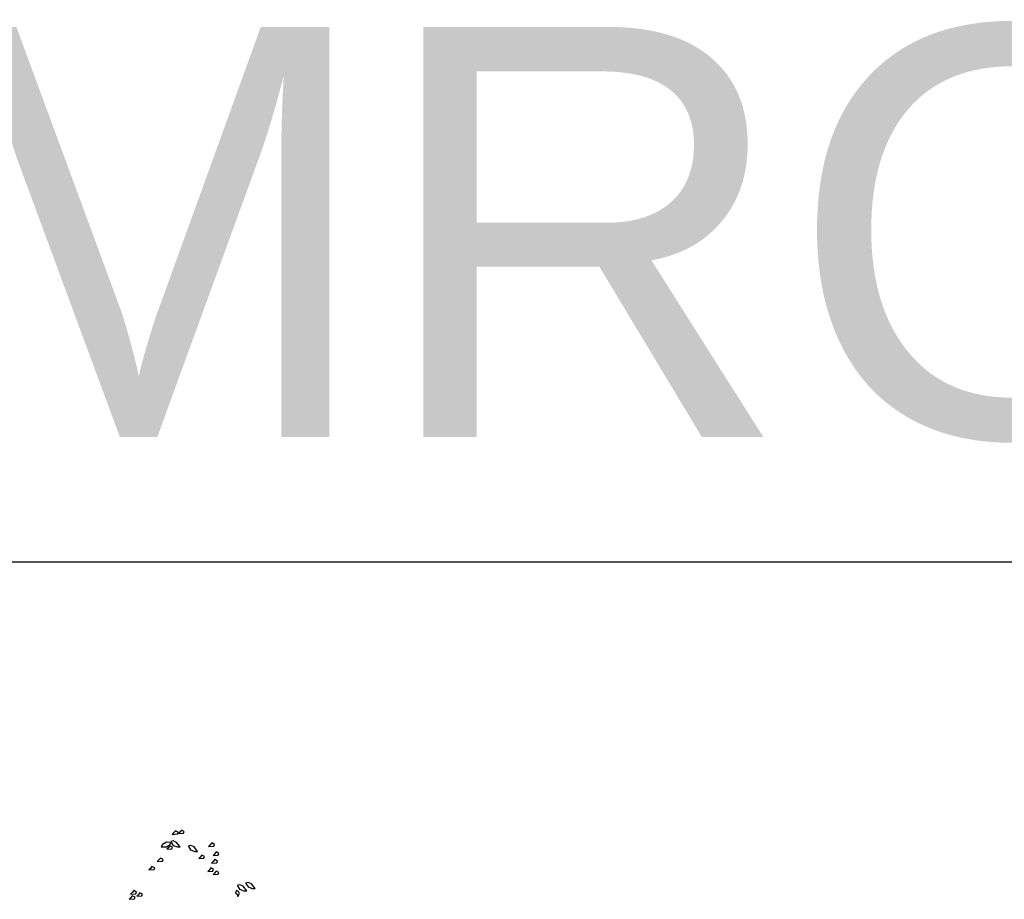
# Model space of a CAD drawing. Header units: metres. Extents: x 252743 to 254903, y 592696 to 593766.
# Tile 158 of 256: x 254480 to 254492, y 593418 to 593429. Entities that reach past the tile are written whole.
import ezdxf

# ---------------------------------------------------------------- set-up
doc = ezdxf.new("R2010")
doc.units = ezdxf.units.M
doc.layers.add('ALGEMEEN HULP', color=6, linetype='Continuous', plot=False)
doc.layers.add('N-WB-PROFIEL-HULP', color=6, linetype='Continuous', plot=False)
doc.layers.add('N-WB-PROFIEL-BLOCK', color=8, linetype='Continuous')
doc.layers.get('0').freeze()
doc.styles.add('N_STANDARD 200', font='arial.ttf', dxfattribs={"height": 0.4})

# ---------------------------------------------------------------- blocks, each defined once
blk = doc.blocks.new('BOOM DOORSNEDE 2')
for p, q in [((0.097, 5.645), (0.076, 5.62)), ((0.13, 5.628), (0.097, 5.645)), ((0.171, 5.654), (0.15, 5.629)), ((0.204, 5.637), (0.171, 5.654)), ((0.076, 5.62), (0.059, 5.603)), ((0.059, 5.603), (0.123, 5.608)), ((0.123, 5.608), (0.13, 5.628)), ((0.15, 5.629), (0.133, 5.612)), ((0.133, 5.612), (0.196, 5.617)), ((0.196, 5.617), (0.204, 5.637)), ((-0.058, 5.479), (-0.078, 5.451)), ((-0.078, 5.451), (-0.009, 5.451)), ((-0.011, 5.508), (-0.058, 5.479)), ((0.038, 5.503), (-0.011, 5.508)), ((-0.009, 5.451), (0.031, 5.474)), ((0.01, 5.439), (-0.007, 5.422)), ((-0.007, 5.422), (0.056, 5.427)), ((0.031, 5.465), (0.01, 5.439)), ((0.031, 5.474), (0.043, 5.503)), ((0.064, 5.448), (0.031, 5.465)), ((0.071, 5.523), (0.04, 5.514)), ((0.043, 5.51), (0.069, 5.468)), ((0.056, 5.427), (0.064, 5.448)), ((0.069, 5.468), (0.122, 5.449)), ((0.113, 5.505), (0.071, 5.523)), ((0.155, 5.45), (0.113, 5.505)), ((0.122, 5.449), (0.155, 5.45)), ((0.284, 5.468), (0.252, 5.46)), ((0.256, 5.456), (0.282, 5.414)), ((0.282, 5.414), (0.335, 5.395)), ((0.326, 5.45), (0.284, 5.468)), ((0.368, 5.396), (0.326, 5.45)), ((0.519, 5.472), (0.502, 5.456)), ((0.502, 5.456), (0.565, 5.46)), ((0.54, 5.498), (0.519, 5.472)), ((0.573, 5.481), (0.54, 5.498)), ((0.565, 5.46), (0.573, 5.481)), ((-0.107, 5.289), (-0.124, 5.272)), ((-0.086, 5.314), (-0.107, 5.289)), ((-0.053, 5.297), (-0.086, 5.314)), ((-0.061, 5.277), (-0.053, 5.297)), ((0.335, 5.395), (0.368, 5.396)), ((0.399, 5.325), (0.382, 5.308)), ((0.382, 5.308), (0.445, 5.312)), ((0.42, 5.35), (0.399, 5.325)), ((0.453, 5.333), (0.42, 5.35)), ((0.445, 5.312), (0.453, 5.333)), ((0.577, 5.295), (0.556, 5.27)), ((0.575, 5.362), (0.558, 5.345)), ((0.558, 5.345), (0.621, 5.35)), ((0.596, 5.388), (0.575, 5.362)), ((0.61, 5.278), (0.577, 5.295)), ((0.629, 5.371), (0.596, 5.388)), ((0.621, 5.35), (0.629, 5.371)), ((-0.208, 5.188), (-0.225, 5.171)), ((-0.225, 5.171), (-0.162, 5.175)), ((-0.188, 5.213), (-0.208, 5.188)), ((-0.154, 5.196), (-0.188, 5.213)), ((-0.162, 5.175), (-0.154, 5.196)), ((-0.124, 5.272), (-0.061, 5.277)), ((0.51, 5.168), (0.493, 5.151)), ((0.531, 5.194), (0.51, 5.168)), ((0.564, 5.177), (0.531, 5.194)), ((0.556, 5.27), (0.539, 5.253)), ((0.539, 5.253), (0.602, 5.257)), ((0.556, 5.156), (0.564, 5.177)), ((0.602, 5.257), (0.61, 5.278)), ((0.493, 5.151), (0.556, 5.156)), ((0.574, 5.131), (0.557, 5.114)), ((0.557, 5.114), (0.62, 5.119)), ((0.595, 5.156), (0.574, 5.131)), ((0.628, 5.139), (0.595, 5.156)), ((0.62, 5.119), (0.628, 5.139)), ((0.883, 4.989), (0.852, 4.98)), ((0.855, 4.977), (0.881, 4.934)), ((0.881, 4.934), (0.934, 4.915)), ((0.925, 4.971), (0.883, 4.989)), ((0.968, 4.916), (0.925, 4.971)), ((0.984, 5.016), (0.953, 5.008)), ((0.956, 5.004), (0.983, 4.962)), ((0.983, 4.962), (1.035, 4.943)), ((1.026, 4.999), (0.984, 5.016)), ((1.069, 4.944), (1.026, 4.999)), ((1.035, 4.943), (1.069, 4.944)), ((-0.448, 4.828), (-0.465, 4.811)), ((-0.465, 4.811), (-0.402, 4.816)), ((-0.431, 4.892), (-0.448, 4.875)), ((-0.448, 4.875), (-0.385, 4.879)), ((-0.428, 4.854), (-0.448, 4.828)), ((-0.41, 4.917), (-0.431, 4.892)), ((-0.394, 4.837), (-0.428, 4.854)), ((-0.377, 4.9), (-0.41, 4.917)), ((-0.402, 4.816), (-0.394, 4.837)), ((-0.385, 4.879), (-0.377, 4.9)), ((-0.356, 4.865), (-0.373, 4.848)), ((-0.373, 4.848), (-0.31, 4.852)), ((-0.335, 4.89), (-0.356, 4.865)), ((-0.302, 4.873), (-0.335, 4.89)), ((-0.31, 4.852), (-0.302, 4.873)), ((0.842, 4.918), (0.83, 4.89)), ((0.83, 4.89), (0.85, 4.872)), ((0.869, 4.907), (0.842, 4.918)), ((0.85, 4.872), (0.857, 4.847)), ((0.857, 4.847), (0.878, 4.882)), ((0.878, 4.882), (0.869, 4.907)), ((0.934, 4.915), (0.968, 4.916))]:
    blk.add_line(p, q)

msp = doc.modelspace()

# ---------------------------------------------------------------- linework, layer by layer
at = {"layer": 'N-WB-PROFIEL-HULP'}
msp.add_line((254579.148, 593422.112), (254463.934, 593422.112), dxfattribs=at)

# ---------------------------------------------------------------- block references
at = {"layer": 'N-WB-PROFIEL-BLOCK'}
msp.add_blockref('BOOM DOORSNEDE 2', (254482.219, 593413.189), dxfattribs=at)

# ---------------------------------------------------------------- texts
at = {"layer": 'ALGEMEEN HULP', "insert": (254463.425, 593428.638), "char_height": 5, "width": 120.50314, "attachment_point": 1, "style": 'N_STANDARD 200'}
msp.add_mtext('BOOMROOSTERS, MENSEN, E.D.', dxfattribs=at)

doc.saveas('drawing.dxf')
